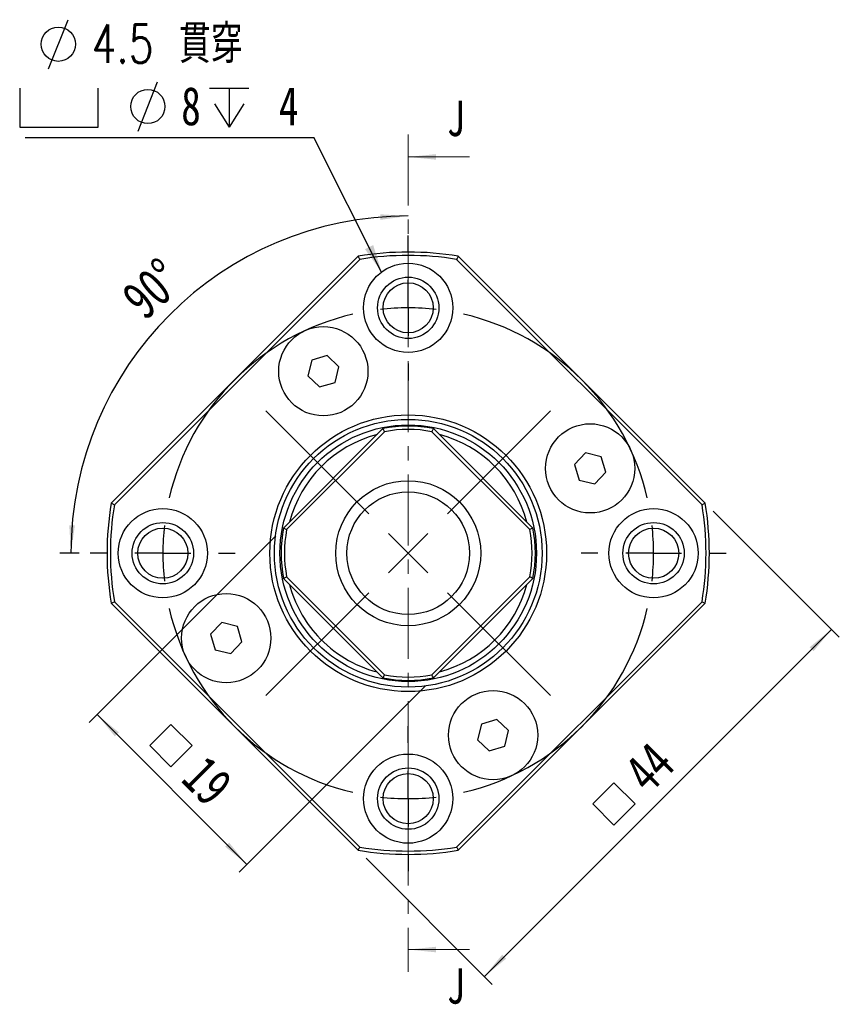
# Model space of a CAD drawing. Header units: millimetres. Extents: x 7 to 292, y 43 to 196.
# Tile 1 of 10: x 7 to 81, y 50 to 139. Entities that reach past the tile are written whole.
import ezdxf

# ---------------------------------------------------------------- set-up
doc = ezdxf.new("R2010")
doc.units = ezdxf.units.MM
doc.linetypes.add('CENTER', pattern=[10.16, 6.35, -1.27, 1.27, -1.27])
doc.layers.add('FORMAT', color=7, linetype='Continuous')
doc.styles.add('SLDTEXTSTYLE0', font='TXT', dxfattribs={"width": 0.75})
doc.styles.add('SLDTEXTSTYLE1', font='TXT', dxfattribs={"width": 0.75, "bigfont": 'bigfont'})
doc.dimstyles.new('SLDDIMSTYLE0', dxfattribs={"dimtxt": 3.5, "dimasz": 2.5, "dimexe": 0, "dimexo": 0.0625, "dimgap": 0.875, "dimtad": 1, "dimdec": 4, "dimzin": 12, "dimdsep": 46, "dimtxsty": 'SLDTEXTSTYLE0', "dimsah": 1, "dimcen": 0.09, "dimazin": 3, "dimtfac": 1, "dimtofl": 0, "dimtmove": 0, "dimatfit": 3, "dimfxl": 0, "dimfrac": 2, "dimtolj": 1, "dimtzin": 12, "dimarcsym": 0})
doc.dimstyles.new('SLDDIMSTYLE1', dxfattribs={"dimtxt": 3.5, "dimasz": 2.5, "dimexe": 0, "dimexo": 0.0625, "dimgap": 0.875, "dimtad": 1, "dimrnd": 1e-09, "dimzin": 12, "dimdsep": 46, "dimtxsty": 'SLDTEXTSTYLE0', "dimsah": 1, "dimcen": 0.09, "dimadec": 0, "dimazin": 3, "dimtfac": 1, "dimtofl": 0, "dimtmove": 0, "dimatfit": 3, "dimfxl": 0, "dimfrac": 2, "dimtolj": 1, "dimtzin": 12, "dimarcsym": 0})
doc.dimstyles.new('SLDDIMSTYLE2', dxfattribs={"dimtxt": 0.18, "dimasz": 2.5, "dimexe": 0, "dimexo": 0.0625, "dimgap": 0, "dimtad": 0, "dimtih": 1, "dimtoh": 1, "dimdec": 0, "dimrnd": 1e-09, "dimzin": 0, "dimdsep": 46, "dimtxsty": 'Standard', "dimsah": 1, "dimcen": 0.09, "dimadec": 0, "dimazin": 0, "dimtfac": 2.5, "dimtdec": 0, "dimtofl": 0, "dimtmove": 0, "dimatfit": 3, "dimfxl": 0, "dimfrac": 2, "dimtolj": 1, "dimtzin": 0, "dimarcsym": 0})

# ---------------------------------------------------------------- blocks, each defined once
blk = doc.blocks.new('_D')
at = {"layer": 'FORMAT', "color": 7}
blk.add_line((12.437, 90.931), (10.698, 90.931), dxfattribs=at)
blk.add_arc((41.937, 90.931), 30.24, 90, 180, dxfattribs=at)
for points in [[(41.937, 121.171), (39.429, 121.317), (39.45, 120.818)], [(11.698, 90.931), (12.051, 93.419), (11.551, 93.439)]]:
    blk.add_solid(points, dxfattribs=at)
at = {"layer": 'FORMAT', "color": 7, "insert": (15.98, 114.303), "char_height": 3.5, "attachment_point": 1, "rotation": 42.21731, "style": 'SLDTEXTSTYLE0'}
blk.add_mtext('90°', dxfattribs=at)
blk = doc.blocks.new('SW_SYMBOL_MOD_BOX')
at = {"layer": 'FORMAT', "color": 0}
for p, q in [((200, 200), (200, 800)), ((200, 800), (800, 800)), ((800, 800), (800, 200)), ((200, 200), (800, 200))]:
    blk.add_line(p, q, dxfattribs=at)
blk = doc.blocks.new('_D_1')
at = {"layer": 'FORMAT', "color": 7}
for p, q in [((30.057, 92.486), (13.333, 75.762)), ((43.492, 79.051), (26.768, 62.327)), ((14.04, 76.469), (27.475, 63.034))]:
    blk.add_line(p, q, dxfattribs=at)
for points in [[(14.04, 76.469), (15.631, 74.525), (15.985, 74.878)], [(27.475, 63.034), (25.884, 64.979), (25.531, 64.625)]]:
    blk.add_solid(points, dxfattribs=at)
at = {"layer": 'FORMAT', "color": 7, "xscale": 0.004470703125, "yscale": 0.004470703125, "zscale": 0.004470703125, "rotation": 315.0000000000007}
blk.add_blockref('SW_SYMBOL_MOD_BOX', (17.504, 73.691), dxfattribs=at)
at = {"layer": 'FORMAT', "color": 7, "insert": (23.925, 73.04), "char_height": 3.5, "attachment_point": 1, "rotation": 315, "style": 'SLDTEXTSTYLE0'}
blk.add_mtext('19', dxfattribs=at)
blk = doc.blocks.new('_D_2')
at = {"layer": 'FORMAT', "color": 7}
for p, q in [((69.269, 94.712), (80.587, 83.394)), ((79.88, 84.101), (48.767, 52.988)), ((38.156, 63.6), (49.474, 52.281))]:
    blk.add_line(p, q, dxfattribs=at)
for points in [[(79.88, 84.101), (77.936, 82.51), (78.289, 82.157)], [(48.767, 52.988), (50.712, 54.579), (50.358, 54.933)]]:
    blk.add_solid(points, dxfattribs=at)
at = {"layer": 'FORMAT', "color": 7, "xscale": 0.004470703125, "yscale": 0.004470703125, "zscale": 0.004470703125, "rotation": 45.0000000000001}
blk.add_blockref('SW_SYMBOL_MOD_BOX', (60.384, 65.291), dxfattribs=at)
at = {"layer": 'FORMAT', "color": 7, "insert": (61.035, 71.712), "char_height": 3.5, "attachment_point": 1, "rotation": 45, "style": 'SLDTEXTSTYLE0'}
blk.add_mtext('44', dxfattribs=at)
blk = doc.blocks.new('SW_SYMBOL_HOLE_DIAM')
at = {"layer": 'FORMAT', "color": 0}
blk.add_line((300, 0), (700, 1000), dxfattribs=at)
blk.add_circle((500, 500), 350, dxfattribs=at)
blk = doc.blocks.new('SW_SYMBOL_HOLE_SPOT')
at = {"layer": 'FORMAT', "color": 0}
for p, q in [((0, 875), (0, 75)), ((1600, 75), (1600, 875)), ((0, 75), (1600, 75))]:
    blk.add_line(p, q, dxfattribs=at)
blk = doc.blocks.new('SW_SYMBOL_HOLE_DEPTH')
at = {"layer": 'FORMAT', "color": 0}
for p, q in [((0, 875), (800, 875)), ((400, 875), (400, 75)), ((100, 555), (400, 75)), ((700, 555), (400, 75))]:
    blk.add_line(p, q, dxfattribs=at)
blk = doc.blocks.new('SW_NOTE_0')
at = {"layer": 'FORMAT', "color": 0}
blk.add_line((-25.88, 0), (0, 0), dxfattribs=at)
at = {"layer": 'FORMAT', "color": 0, "xscale": 0.0043935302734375, "yscale": 0.0043935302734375, "zscale": 0.0043935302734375}
for name, p in [('SW_SYMBOL_HOLE_DIAM', (-25.104, 6.158)), ('SW_SYMBOL_HOLE_SPOT', (-26.371, 0.572)), ('SW_SYMBOL_HOLE_DIAM', (-17.081, 0.572)), ('SW_SYMBOL_HOLE_DEPTH', (-9.347, 0.572))]:
    blk.add_blockref(name, p, dxfattribs=at)
at = {"layer": 'FORMAT', "color": 0, "attachment_point": 1}
for s, insert, char_height, style in [('4.5 \\M+18AD1\\M+190FA', (-19.912, 10.115), 3.43958, 'SLDTEXTSTYLE1'), ('8', (-11.889, 4.529), 3.44, 'SLDTEXTSTYLE0'), ('4', (-3.139, 4.529), 3.44, 'SLDTEXTSTYLE0')]:
    blk.add_mtext(s, dxfattribs=dict(at, insert=insert, char_height=char_height, style=style))
blk = doc.blocks.new('SW_CENTERMARKSYMBOL_0')
at = {"layer": 'FORMAT', "color": 0}
for p, q in [((0, 5), (0, 6.5)), ((0, 0), (0, 2.5)), ((0, 0), (0, -2.5)), ((0, -5), (0, -6.5)), ((-3.536, -18.464), (-12.768, -9.232)), ((3.536, -18.464), (12.768, -9.232)), ((0, -22), (-1.768, -20.232)), ((0, -22), (1.768, -20.232)), ((-27, -22), (-28.5, -22)), ((-22, -22), (-24.5, -22)), ((-22, -22), (-19.5, -22)), ((-17, -22), (-15.5, -22)), ((0, -22), (-1.768, -23.768)), ((0, -22), (1.768, -23.768)), ((17, -22), (15.5, -22)), ((22, -22), (19.5, -22)), ((22, -22), (24.5, -22)), ((27, -22), (28.5, -22)), ((-3.536, -25.536), (-12.768, -34.768)), ((3.536, -25.536), (12.768, -34.768)), ((0, -39), (0, -37.5)), ((0, -44), (0, -41.5)), ((0, -44), (0, -46.5)), ((0, -49), (0, -50.5))]:
    blk.add_line(p, q, dxfattribs=at)
for start, end in [(90, 96.51088), (83.48912, 90), (103.02177, 166.97823), (13.02177, 76.97823), (173.48912, 180), (0, 6.51088), (180, 186.51088), (353.48912, 0), (193.02177, 256.97823), (283.02177, 346.97823), (263.48912, 270), (270, 276.51088)]:
    blk.add_arc((0, -22), 22, start, end, dxfattribs=at)

msp = doc.modelspace()

# ---------------------------------------------------------------- linework, layer by layer
at = {"color": 7, "linetype": 'CENTER', "lineweight": 18}
msp.add_line((41.93733, 128.46239), (41.93733, 53.39992), dxfattribs=at)
at = {"color": 7, "linetype": 'Continuous', "lineweight": 18}
for p, q in [((47.43733, 126.46239), (41.93733, 126.46239)), ((47.43733, 55.39992), (41.93733, 55.39992))]:
    msp.add_line(p, q, dxfattribs=at)
at = {"color": 7, "linetype": 'Continuous', "lineweight": 25}
for p, q in [((15.31301, 95.41953), (37.44896, 117.55548)), ((46.42571, 117.55548), (68.56165, 95.41953)), ((37.59312, 117.27537), (15.59311, 95.27537)), ((68.28155, 95.27537), (46.28155, 117.27537)), ((34.67113, 108.64723), (33.28603, 108.24121)), ((35.7153, 107.65072), (34.67113, 108.64723)), ((33.28603, 108.24121), (32.94511, 106.83868)), ((32.94511, 106.83868), (33.98928, 105.84216)), ((35.37437, 106.24818), (35.7153, 107.65072)), ((33.98928, 105.84216), (35.37437, 106.24818)), ((30.76392, 93.19278), (39.67571, 102.10457)), ((39.82342, 101.82801), (31.04048, 93.04507)), ((52.83418, 93.04507), (44.05125, 101.82801)), ((44.19895, 102.10457), (53.11074, 93.19278)), ((57.84485, 99.92338), (56.84834, 98.87921)), ((59.24739, 99.58246), (57.84485, 99.92338)), ((56.84834, 98.87921), (57.25436, 97.49411)), ((59.65341, 98.19736), (59.24739, 99.58246)), ((58.65689, 97.15319), (59.65341, 98.19736)), ((57.25436, 97.49411), (58.65689, 97.15319)), ((39.67571, 79.75775), (30.76392, 88.66954)), ((31.04048, 88.81724), (39.82342, 80.0343)), ((44.05125, 80.0343), (52.83418, 88.81724)), ((53.11074, 88.66954), (44.19895, 79.75775)), ((15.59311, 86.58694), (37.59312, 64.58694)), ((46.28155, 64.58694), (68.28155, 86.58694)), ((37.44896, 64.30684), (15.31301, 86.44278)), ((68.56165, 86.44278), (46.42571, 64.30684)), ((25.21777, 84.70912), (24.22126, 83.66495)), ((26.62031, 84.3682), (25.21777, 84.70912)), ((27.02633, 82.9831), (26.62031, 84.3682)), ((24.22126, 83.66495), (24.62728, 82.27986)), ((26.02981, 81.93894), (27.02633, 82.9831)), ((24.62728, 82.27986), (26.02981, 81.93894)), ((49.88538, 76.02015), (48.50029, 75.61413)), ((50.92955, 75.02364), (49.88538, 76.02015)), ((48.50029, 75.61413), (48.15937, 74.2116)), ((48.15937, 74.2116), (49.20354, 73.21508)), ((50.58863, 73.6211), (50.92955, 75.02364)), ((49.20354, 73.21508), (50.58863, 73.6211))]:
    msp.add_line(p, q, dxfattribs=at)
for centre, radius in [((41.93733, 112.93116), 4), ((41.93733, 112.93116), 2.75), ((41.93733, 112.93116), 2.25), ((34.3302, 107.2447), 4), ((41.93733, 90.93116), 12.40415), ((41.93733, 90.93116), 12), ((41.93733, 90.93116), 11.5), ((58.25087, 98.53829), 4), ((41.93733, 90.93116), 6.5), ((41.93733, 90.93116), 5.5), ((19.93733, 90.93116), 4), ((63.93733, 90.93116), 4), ((19.93733, 90.93116), 2.75), ((63.93733, 90.93116), 2.75), ((19.93733, 90.93116), 2.25), ((63.93733, 90.93116), 2.25), ((25.62379, 83.32403), 4), ((49.54446, 74.61762), 4), ((41.93733, 68.93116), 4), ((41.93733, 68.93116), 2.75), ((41.93733, 68.93116), 2.25)]:
    msp.add_circle(centre, radius, dxfattribs=at)
for radius, start, end in [(27, 80.4309447, 99.5690553), (26.7, 80.6360747, 99.3639253), (11, 104.7273587, 165.2726413), (11.4, 78.5573098, 101.4426902), (11.1, 79.0213823, 100.9786177), (11, 14.7273587, 75.2726413), (27, 170.4309447, 189.5690553), (27, 350.4309447, 9.5690553), (26.7, 170.6360747, 189.3639253), (26.7, 350.6360747, 9.3639253), (11.4, 168.5573098, 191.4426902), (11.1, 169.0213823, 190.9786177), (11.1, 349.0213823, 10.9786177), (11.4, 348.5573098, 11.4426902), (11, 194.7273587, 222.4078908), (11, 284.7273587, 345.2726413), (11, 222.4078908, 255.2726413), (11.4, 258.5573098, 281.4426902), (11.1, 259.0213823, 280.9786177), (26.7, 260.6360747, 279.3639253), (27, 260.4309447, 279.5690553)]:
    msp.add_arc((41.93733, 90.93116), radius, start, end, dxfattribs=at)
for points in [[(37.44896, 117.55548), (37.49709, 117.46217), (37.54514, 117.3688), (37.59312, 117.27537)], [(46.42571, 117.55548), (46.37758, 117.46217), (46.32953, 117.3688), (46.28155, 117.27537)], [(39.82342, 101.82801), (39.77436, 101.92032), (39.72512, 102.01251), (39.67571, 102.10457)], [(44.19895, 102.10457), (44.14955, 102.01251), (44.10031, 101.92032), (44.05125, 101.82801)], [(15.31301, 95.41953), (15.40632, 95.3714), (15.49969, 95.32335), (15.59312, 95.27537)], [(68.28155, 95.27537), (68.37497, 95.32335), (68.46834, 95.3714), (68.56165, 95.41953)], [(30.76392, 93.19278), (30.85598, 93.14337), (30.94817, 93.09413), (31.04048, 93.04507)], [(53.11074, 93.19278), (53.01868, 93.14337), (52.9265, 93.09413), (52.83418, 93.04507)], [(30.76392, 88.66954), (30.85598, 88.71894), (30.94817, 88.76818), (31.04048, 88.81724)], [(53.11074, 88.66954), (53.01868, 88.71894), (52.9265, 88.76818), (52.83418, 88.81724)], [(15.31301, 86.44278), (15.40632, 86.49091), (15.49969, 86.53896), (15.59312, 86.58694)], [(68.28155, 86.58694), (68.37497, 86.53896), (68.46834, 86.49091), (68.56165, 86.44278)], [(39.67571, 79.75775), (39.72512, 79.84981), (39.77436, 79.94199), (39.82342, 80.03431)], [(44.19895, 79.75775), (44.14955, 79.84981), (44.10031, 79.94199), (44.05125, 80.03431)], [(37.44896, 64.30684), (37.49709, 64.40015), (37.54514, 64.49352), (37.59312, 64.58694)], [(46.28155, 64.58694), (46.32953, 64.49352), (46.37758, 64.40015), (46.42571, 64.30684)]]:
    msp.add_open_spline(points, degree=3, dxfattribs=at)
at = {"color": 7, "linetype": 'Continuous', "lineweight": 18}
for points in [[(41.93733, 126.46239), (44.43733, 126.21239), (44.43733, 126.71239)], [(41.93733, 55.39992), (44.43733, 55.14992), (44.43733, 55.64992)]]:
    msp.add_solid(points, dxfattribs=at)

# ---------------------------------------------------------------- block references
at = {"layer": 'FORMAT', "color": 7}
for name, p in [('SW_NOTE_0', (33.47671, 128.21397)), ('SW_CENTERMARKSYMBOL_0', (41.93733, 112.93116))]:
    msp.add_blockref(name, p, dxfattribs=at)

# ---------------------------------------------------------------- texts
at = {"color": 7, "linetype": 'Continuous', "char_height": 3.175, "attachment_point": 1, "style": 'SLDTEXTSTYLE0'}
for insert in [(45.39668, 131.50239), (45.39668, 53.7216)]:
    msp.add_mtext('J', dxfattribs=dict(at, insert=insert))

# ---------------------------------------------------------------- dimensions: what is measured, and where the dimension line sits
at = {"layer": 'FORMAT', "color": 7}
dim = msp.add_angular_dim_2l(base=(20.55477, 112.31372), line1=((41.93733, 128.46239), (41.93733, 53.39992)), line2=((13.43733, 90.93116), (63.90633, 90.93116)), dimstyle='SLDDIMSTYLE0', dxfattribs=at)
dim.commit()
dim.dimension.update_dxf_attribs({"geometry": '_D', "text_midpoint": (21.61806, 113.32659), "dimtype": 162})
for base, p1, p2, angle, picture, middle in [((48.76738, 52.98841), (68.56165, 95.41953), (37.44896, 64.30684), 45, '_D_2', (64.32373, 68.54476)), ((27.47525, 63.03405), (30.76392, 93.19278), (44.19895, 79.75775), 315, '_D_1', (20.75774, 69.75156))]:
    dim = msp.add_linear_dim(base=base, p1=p1, p2=p2, angle=angle, text='{\\fGDT;o}<>', dimstyle='SLDDIMSTYLE1', dxfattribs=at)
    dim.commit()
    dim.dimension.update_dxf_attribs({"geometry": picture, "text_midpoint": middle, "dimtype": 160})

# ---------------------------------------------------------------- leaders
msp.add_leader([(39.55217, 116.14223), (33.47671, 128.21397)], dimstyle='SLDDIMSTYLE2', dxfattribs=at)

doc.saveas('drawing.dxf')
